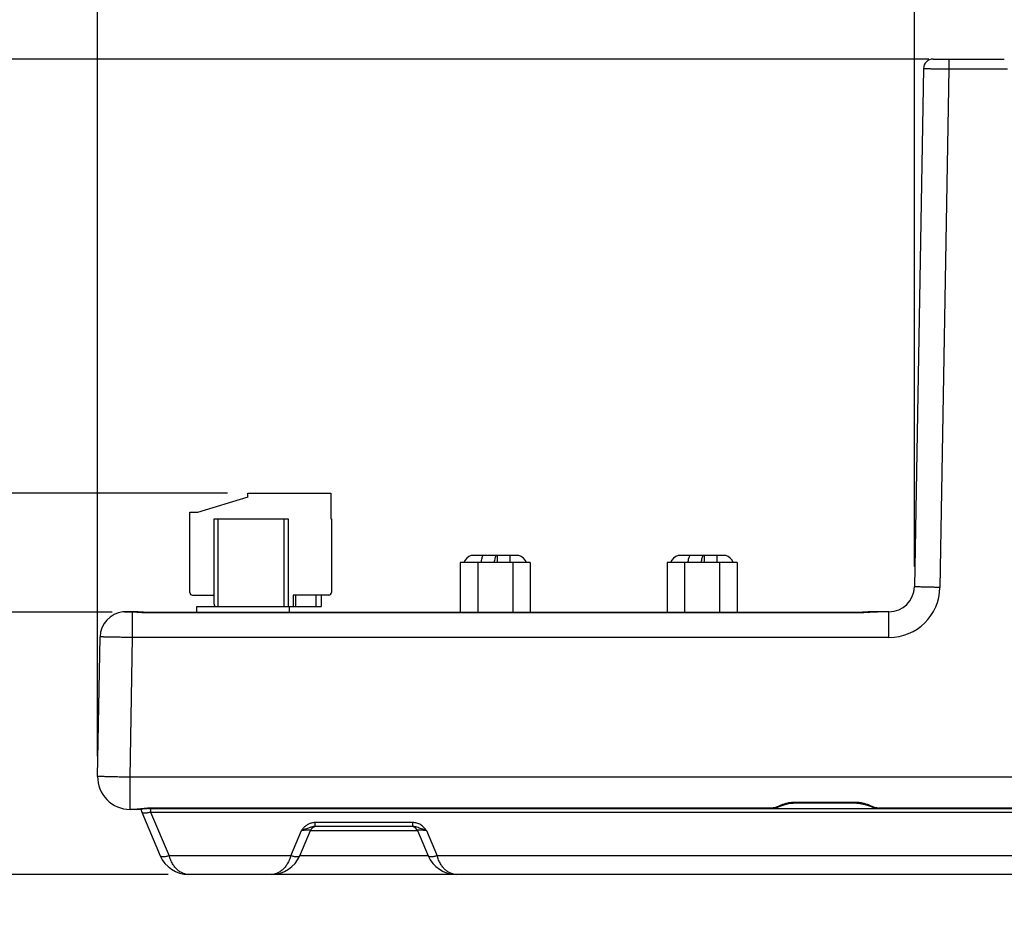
# Model space of a CAD drawing. Header units: inches. Extents: x 0 to 34, y 0 to 22.
# Tile 3 of 51: x 7.3 to 10.4, y 6.1 to 8.9. Entities that reach past the tile are written whole.
import ezdxf

# ---------------------------------------------------------------- set-up
doc = ezdxf.new("R2010")
doc.units = ezdxf.units.IN
doc.header["$LTSCALE"] = 1.87
doc.header["$MEASUREMENT"] = 0
doc.layers.get('0').update_dxf_attribs({"linetype": 'CONTINUOUS'})
doc.layers.add('DIMENSIONS', color=7, linetype='CONTINUOUS')
doc.styles.get("Standard").update_dxf_attribs({"font": 'txt', "width": 0.8})
doc.dimstyles.new('DIMSTYLE_1', dxfattribs={"dimtxt": 0.125, "dimasz": 0.18, "dimexe": 0.18, "dimexo": 0.0625, "dimgap": 0.09, "dimtad": 0, "dimtih": 1, "dimtoh": 1, "dimdec": 3, "dimzin": 4, "dimdsep": 46, "dimtxsty": 'STANDARD', "dimblk": '_FILLED', "dimblk1": '_FILLED', "dimblk2": '_FILLED', "dimcen": 0.09, "dimadec": 0, "dimazin": 0, "dimtp": 0.001, "dimtm": 0.001, "dimtfac": 1, "dimtdec": 3, "dimtofl": 0, "dimtmove": 0, "dimatfit": 3, "dimldrblk": '_FILLED', "dimfxl": 1, "dimtolj": 1, "dimtzin": 4, "dimarcsym": 0})

# ---------------------------------------------------------------- blocks, each defined once
blk = doc.blocks.new('*D7')
at = {"layer": 'DIMENSIONS', "color": 2, "linetype": 'CONTINUOUS'}
blk.add_line((7.982, 7.4177), (6.8869, 7.4177), dxfattribs=at)
at = {"layer": 'DIMENSIONS', "color": 2, "linetype": 'CONTINUOUS', "insert": (6.8244, 7.4802), "char_height": 0.125, "width": 1.325, "attachment_point": 3, "line_spacing_factor": 0.9}
blk.add_mtext('1.178{\\Ftxt.shx;\\W1.000000;\\H0.125000; }[29.92]', dxfattribs=at)
blk = doc.blocks.new('_FILLED')
at = {"color": 0, "linetype": 'BYBLOCK'}
blk.add_solid([(0, 0), (-1, 0.174), (-1, -0.174)], dxfattribs=at)
blk = doc.blocks.new('*D8')
at = {"layer": 'DIMENSIONS', "color": 2, "linetype": 'CONTINUOUS'}
blk.add_line((7.6255, 7.0507), (6.8869, 7.0507), dxfattribs=at)
at = {"layer": 'DIMENSIONS', "color": 2, "linetype": 'CONTINUOUS', "insert": (6.8244, 7.1132), "char_height": 0.125, "width": 1.225, "attachment_point": 3, "line_spacing_factor": 0.9}
blk.add_mtext('.811{\\Ftxt.shx;\\W1.000000;\\H0.125000; }[20.59]', dxfattribs=at)
blk = doc.blocks.new('*D9')
at = {"layer": 'DIMENSIONS', "color": 2, "linetype": 'CONTINUOUS'}
blk.add_line((10.1476, 8.7591), (6.8869, 8.7591), dxfattribs=at)
at = {"layer": 'DIMENSIONS', "color": 2, "linetype": 'CONTINUOUS', "insert": (6.8244, 8.8216), "char_height": 0.125, "width": 1.325, "attachment_point": 3, "rotation": 360, "line_spacing_factor": 0.9}
blk.add_mtext('2.519{\\Ftxt.shx;\\W1.000000;\\H0.125000; }[63.99{\\Ftxt.shx;\\W0.000000;\\H0.125000; }]', dxfattribs=at)
blk = doc.blocks.new('*D10')
at = {"layer": 'DIMENSIONS', "color": 2, "linetype": 'CONTINUOUS'}
blk.add_line((10.1034, 7.1912), (10.1034, 9.4466), dxfattribs=at)
at = {"layer": 'DIMENSIONS', "color": 2, "linetype": 'CONTINUOUS', "insert": (10.0409, 9.5091), "char_height": 0.125, "width": 1.325, "attachment_point": 1, "rotation": 90, "line_spacing_factor": 0.9}
blk.add_mtext('2.523{\\Ftxt.shx;\\W1.000000;\\H0.125000; }[64.08]', dxfattribs=at)
blk = doc.blocks.new('*D11')
at = {"layer": 'DIMENSIONS', "color": 2, "linetype": 'CONTINUOUS'}
blk.add_line((17.9943, 7.1326), (17.9943, 9.4466), dxfattribs=at)
at = {"layer": 'DIMENSIONS', "color": 2, "linetype": 'CONTINUOUS', "insert": (17.9318, 9.5091), "char_height": 0.125, "width": 1.525, "attachment_point": 1, "rotation": 90, "line_spacing_factor": 0.9}
blk.add_mtext('10.414{\\Ftxt.shx;\\W1.000000;\\H0.125000; }[264.51]', dxfattribs=at)
blk = doc.blocks.new('*D12')
at = {"layer": 'DIMENSIONS', "color": 2, "linetype": 'CONTINUOUS'}
blk.add_line((7.5804, 6.6054), (7.5804, 9.4466), dxfattribs=at)
at = {"layer": 'DIMENSIONS', "color": 2, "linetype": 'CONTINUOUS', "insert": (7.5179, 9.5091), "char_height": 0.125, "width": 0.825, "attachment_point": 1, "rotation": 90, "line_spacing_factor": 0.9}
blk.add_mtext('.000{\\Ftxt.shx;\\W1.000000;\\H0.125000; }[0]', dxfattribs=at)
blk = doc.blocks.new('*D13')
at = {"layer": 'DIMENSIONS', "color": 2, "linetype": 'CONTINUOUS'}
blk.add_line((7.7986, 6.24), (6.8869, 6.24), dxfattribs=at)
at = {"layer": 'DIMENSIONS', "color": 2, "linetype": 'CONTINUOUS', "insert": (6.8244, 6.3025), "char_height": 0.125, "width": 0.825, "attachment_point": 3, "line_spacing_factor": 0.9}
blk.add_mtext('.000{\\Ftxt.shx;\\W1.000000;\\H0.125000; }[0]', dxfattribs=at)

msp = doc.modelspace()

# ---------------------------------------------------------------- linework, layer by layer
at = {"color": 7, "linetype": 'CONTINUOUS'}
for p, q in [((10.1313, 8.7297), (10.1034, 7.1287)), ((10.1613, 8.7591), (10.381, 8.7591)), ((10.2101, 8.7289), (10.1821, 7.1267)), ((10.2101, 8.7591), (10.2101, 8.7289)), ((10.2101, 8.7289), (10.3908, 8.7289)), ((8.0445, 7.4055), (7.8889, 7.358)), ((8.0445, 7.4055), (8.0445, 7.4177)), ((8.0445, 7.4177), (8.3004, 7.4177)), ((8.3004, 7.4177), (8.3004, 7.339)), ((7.8653, 7.1107), (7.8653, 7.3587)), ((7.8653, 7.3587), (7.8889, 7.3587)), ((7.8889, 7.3587), (7.8889, 7.358)), ((7.9401, 7.0752), (7.9401, 7.339)), ((7.9401, 7.339), (8.1685, 7.339)), ((7.9519, 7.339), (7.9519, 7.0674)), ((8.1567, 7.0674), (8.1567, 7.339)), ((8.1685, 7.339), (8.1685, 7.0674)), ((8.3004, 7.339), (8.3023, 7.339)), ((8.3023, 7.339), (8.3023, 7.1107)), ((8.8816, 7.2256), (8.7346, 7.2256)), ((8.8158, 7.2034), (8.8158, 7.2256)), ((8.8541, 7.2256), (8.8541, 7.2034)), ((9.5206, 7.2256), (9.3736, 7.2256)), ((9.4548, 7.2034), (9.4548, 7.2256)), ((9.4931, 7.2256), (9.4931, 7.2034)), ((8.7005, 7.2034), (8.7005, 7.049)), ((8.9164, 7.2034), (8.7005, 7.2034)), ((8.7544, 7.2034), (8.7544, 7.049)), ((8.8624, 7.2034), (8.8624, 7.049)), ((8.9164, 7.2034), (8.9164, 7.049)), ((9.3395, 7.2034), (9.3395, 7.049)), ((9.5554, 7.2034), (9.3395, 7.2034)), ((9.3934, 7.2034), (9.3934, 7.049)), ((9.5014, 7.2034), (9.5014, 7.049)), ((9.5554, 7.2034), (9.5554, 7.049)), ((7.8732, 7.1028), (7.9401, 7.1028)), ((8.1842, 7.1028), (8.1842, 7.0674)), ((8.2945, 7.1028), (8.1842, 7.1028)), ((8.1921, 7.0674), (8.1921, 7.1028)), ((8.2551, 7.0674), (8.2551, 7.1028)), ((8.2708, 7.1028), (8.2708, 7.0674)), ((7.887, 7.049), (7.887, 7.0674)), ((7.887, 7.0674), (8.2708, 7.0674)), ((8.1724, 7.0674), (8.1724, 7.049)), ((7.6589, 7.051), (7.6586, 7.0509)), ((7.6633, 7.0513), (7.6673, 7.0514)), ((7.6673, 7.0514), (7.6848, 7.0514)), ((7.6848, 7.0514), (7.686, 7.0511)), ((7.6887, 7.0507), (7.6849, 7.051)), ((7.688, 6.9719), (7.688, 7.0507)), ((7.688, 7.0507), (7.6887, 7.0507)), ((7.6887, 7.0506), (7.688, 7.0507)), ((7.6933, 7.0512), (7.6881, 7.0513)), ((7.6887, 7.0507), (7.6887, 7.0507)), ((7.6945, 7.0503), (7.6887, 7.0507)), ((7.6945, 7.0501), (7.6887, 7.0506)), ((7.7218, 7.0506), (7.7168, 7.0506)), ((7.7218, 7.0486), (7.7218, 7.0506)), ((7.7218, 7.0506), (7.887, 7.0506)), ((9.9429, 7.049), (7.7218, 7.049)), ((9.9429, 7.0486), (7.7218, 7.0486)), ((8.1724, 7.0506), (8.7005, 7.0506)), ((8.9164, 7.0506), (9.3395, 7.0506)), ((9.5554, 7.0506), (9.9429, 7.0506)), ((9.9429, 7.0486), (9.9429, 7.0506)), ((9.9481, 7.0506), (9.9429, 7.0506)), ((9.9795, 7.0514), (9.9781, 7.051)), ((9.9792, 7.0514), (9.989, 7.0514)), ((10.0247, 7.0514), (9.989, 7.0514)), ((10.0247, 6.9719), (10.0247, 7.0514)), ((7.5804, 6.5429), (7.588, 6.974)), ((7.6804, 6.5403), (7.688, 6.9719)), ((10.0247, 6.9719), (7.688, 6.9719)), ((7.6804, 6.4411), (7.6804, 6.5403)), ((17.8851, 6.5403), (7.6804, 6.5403)), ((9.6867, 6.4519), (9.6802, 6.449)), ((9.7254, 6.4599), (9.7293, 6.46)), ((9.7293, 6.46), (9.7293, 6.4621)), ((9.9253, 6.4621), (9.7293, 6.4621)), ((9.9253, 6.46), (9.7293, 6.46)), ((9.9253, 6.46), (9.9253, 6.4621)), ((9.9253, 6.46), (9.9297, 6.4599)), ((9.9744, 6.449), (9.968, 6.4519)), ((9.9697, 6.4494), (9.9736, 6.4477)), ((7.7003, 6.4411), (7.6804, 6.4411)), ((7.7067, 6.4414), (7.7142, 6.4421)), ((7.7164, 6.4327), (7.7736, 6.2978)), ((7.744, 6.4441), (7.744, 6.4327)), ((7.744, 6.4441), (17.8386, 6.4441)), ((7.744, 6.4327), (7.8013, 6.2978)), ((7.744, 6.4327), (17.8386, 6.4327)), ((7.7536, 6.4447), (7.7536, 6.4451)), ((9.6622, 6.4451), (7.7536, 6.4451)), ((9.6628, 6.4447), (7.7536, 6.4447)), ((9.6622, 6.4447), (9.6622, 6.4451)), ((9.6628, 6.4447), (9.669, 6.445)), ((9.669, 6.445), (9.6752, 6.4459)), ((9.6771, 6.4476), (9.674, 6.4465)), ((9.6752, 6.4459), (9.681, 6.4477)), ((9.9806, 6.4465), (9.9775, 6.4476)), ((9.9796, 6.4459), (9.9856, 6.445)), ((9.9924, 6.4447), (9.9924, 6.4451)), ((15.6622, 6.4451), (9.9924, 6.4451)), ((15.6628, 6.4447), (9.9924, 6.4447)), ((8.2522, 6.3937), (8.2522, 6.4001)), ((8.5537, 6.4001), (8.2522, 6.4001)), ((8.2522, 6.388), (8.2522, 6.3937)), ((8.5537, 6.388), (8.2522, 6.388)), ((8.5537, 6.3937), (8.5537, 6.4001)), ((8.5537, 6.388), (8.5537, 6.3937)), ((8.177, 6.2978), (8.2101, 6.3758)), ((8.2047, 6.2978), (8.2377, 6.3758)), ((8.218, 6.3783), (8.2101, 6.3758)), ((8.2317, 6.383), (8.218, 6.3783)), ((8.2377, 6.3758), (8.5681, 6.3758)), ((8.5681, 6.3758), (8.6012, 6.2978)), ((8.5956, 6.3758), (8.5882, 6.3782)), ((8.5957, 6.3758), (8.6288, 6.2978)), ((8.177, 6.2978), (7.8013, 6.2978)), ((8.6012, 6.2978), (8.2047, 6.2978)), ((12.8439, 6.2978), (8.6288, 6.2978)), ((17.7215, 6.24), (7.8611, 6.24))]:
    msp.add_line(p, q, dxfattribs=at)
for points in [[(7.6849, 7.051), (7.675, 7.0513), (7.6661, 7.0513), (7.6589, 7.051)], [(7.7168, 7.0506), (7.7051, 7.0508), (7.6933, 7.0512)], [(7.7218, 7.049), (7.7176, 7.049), (7.7061, 7.0495), (7.6945, 7.0503)], [(9.989, 7.0514), (9.9839, 7.0512), (9.9723, 7.0505), (9.9603, 7.0496), (9.9483, 7.049), (9.9429, 7.049)], [(9.9792, 7.0514), (9.9731, 7.0513), (9.9606, 7.0509), (9.9481, 7.0506)], [(9.681, 6.4477), (9.6854, 6.4495), (9.6945, 6.4531), (9.7044, 6.4563), (9.7149, 6.4587), (9.7254, 6.4599)], [(9.9297, 6.4599), (9.9403, 6.4586), (9.9506, 6.4562), (9.9605, 6.453), (9.9697, 6.4494)], [(7.7003, 6.4411), (7.707, 6.4414), (7.7197, 6.4426), (7.7333, 6.4439), (7.747, 6.4446), (7.7536, 6.4447)], [(9.9736, 6.4477), (9.9742, 6.4475), (9.9796, 6.4459)], [(9.9856, 6.445), (9.9918, 6.4447), (9.9924, 6.4447)]]:
    msp.add_lwpolyline(points, dxfattribs=at)
for centre, radius, start, end in [((10.1613, 8.7291), 0.03, 90.0008, 179), ((8.7481, 7.188), 0.04, 109.7246, 157.1192), ((8.8681, 7.188), 0.04, 22.8809, 70.2753), ((9.3871, 7.188), 0.04, 109.7246, 157.1185), ((9.5071, 7.188), 0.04, 22.8816, 70.2753), ((10.0247, 7.1301), 0.0787, 269.9994, 358.9986), ((10.0247, 7.1294), 0.1575, 270.0007, 358.9993), ((7.8732, 7.1107), 0.00787, 180, 270), ((8.2945, 7.1107), 0.00787, 270, 360), ((7.948, 7.0752), 0.00787, 180, 270), ((7.6667, 6.9726), 0.0787, 95.9214, 179), ((7.6667, 6.9726), 0.0787, 92.4906, 95.6913), ((7.6636, 7.0443), 0.00699, 88.3462, 92.4829), ((7.6848, 6.8399), 0.2115, 89.1453, 90.0145), ((7.6845, 7.0477), 0.0037, 59.9669, 65.878), ((7.6804, 6.5411), 0.1, 179, 270), ((9.907, 5.9578), 0.5411, 114.7899, 115.1493), ((9.7107, 5.8786), 0.6284, 64.8756, 65.1851), ((7.744, 6.4444), 0.03, 184.4419, 203), ((7.7146, 9.821), 3.377, 270.3846, 270.4999), ((9.6622, 6.5044), 0.0593, 269.9497, 273.9934), ((9.9924, 6.5055), 0.0604, 266.0472, 270.0134), ((8.2562, 6.368), 0.02, 101.2528, 157), ((8.2522, 6.3526), 0.0475, 90.0013, 103.6051), ((8.5497, 6.368), 0.02, 23.0005, 78.7615), ((7.8611, 6.335), 0.095, 202.9984, 270), ((8.1172, 6.335), 0.095, 270, 337), ((8.6886, 6.335), 0.095, 202.9984, 270)]:
    msp.add_arc(centre, radius, start, end, dxfattribs=at)
for points, knots in [([(10.1313, 8.7297), (10.1313, 8.7297), (10.1314, 8.7297), (10.1314, 8.7297), (10.1314, 8.7297), (10.1314, 8.7297), (10.1315, 8.7296), (10.1316, 8.7296), (10.1317, 8.7296), (10.132, 8.7296), (10.1322, 8.7296), (10.1325, 8.7296), (10.133, 8.7296), (10.1338, 8.7296), (10.1348, 8.7296), (10.136, 8.7295), (10.1374, 8.7295), (10.139, 8.7295), (10.1407, 8.7295), (10.1426, 8.7295), (10.1455, 8.7294), (10.1494, 8.7294), (10.1546, 8.7293), (10.1603, 8.7293), (10.1665, 8.7292), (10.1731, 8.7292), (10.1801, 8.7291), (10.1873, 8.729), (10.1974, 8.729), (10.205, 8.7289), (10.2101, 8.7289)], [0, 0, 0, 0, 0.000085, 0.000315, 0.000693, 0.001222, 0.001901, 0.002729, 0.004836, 0.007541, 0.010844, 0.014742, 0.019236, 0.029992, 0.043083, 0.058478, 0.076144, 0.096035, 0.118103, 0.142295, 0.168556, 0.227014, 0.292919, 0.36563, 0.444452, 0.528624, 0.617337, 0.709723, 0.804914, 1, 1, 1, 1]), ([(8.7652, 7.2035), (8.7657, 7.2081), (8.7667, 7.2144), (8.7691, 7.2217), (8.7705, 7.2245), (8.7713, 7.2256)], [0, 0, 0, 0, 0.594212, 0.824087, 1, 1, 1, 1]), ([(8.8113, 7.2256), (8.8105, 7.2245), (8.8091, 7.2217), (8.8068, 7.2144), (8.8058, 7.2081), (8.8053, 7.2035)], [0, 0, 0, 0, 0.175913, 0.405788, 1, 1, 1, 1]), ([(9.4042, 7.2035), (9.4047, 7.2081), (9.4057, 7.2144), (9.4081, 7.2217), (9.4095, 7.2245), (9.4103, 7.2256)], [0, 0, 0, 0, 0.594212, 0.824086, 1, 1, 1, 1]), ([(9.4503, 7.2256), (9.4495, 7.2245), (9.4481, 7.2217), (9.4458, 7.2144), (9.4448, 7.2081), (9.4443, 7.2035)], [0, 0, 0, 0, 0.175914, 0.405788, 1, 1, 1, 1]), ([(10.1821, 7.1267), (10.177, 7.1268), (10.1694, 7.1269), (10.1593, 7.1271), (10.1521, 7.1272), (10.1451, 7.1274), (10.1385, 7.1275), (10.1323, 7.1277), (10.1266, 7.1278), (10.1215, 7.128), (10.1175, 7.1281), (10.1147, 7.1282), (10.1128, 7.1282), (10.111, 7.1283), (10.1095, 7.1284), (10.1081, 7.1284), (10.1069, 7.1285), (10.1058, 7.1285), (10.1051, 7.1286), (10.1046, 7.1286), (10.1043, 7.1286), (10.104, 7.1286), (10.1038, 7.1287), (10.1036, 7.1287), (10.1035, 7.1287), (10.1034, 7.1287), (10.1034, 7.1287), (10.1034, 7.1287)], [0, 0, 0, 0, 0.195026, 0.290237, 0.382608, 0.471288, 0.555446, 0.634263, 0.706963, 0.772861, 0.831309, 0.857567, 0.881762, 0.903831, 0.923719, 0.941382, 0.956783, 0.969883, 0.980642, 0.985137, 0.989039, 0.992347, 0.99506, 0.997178, 0.9987, 0.99963, 1, 1, 1, 1]), ([(7.688, 7.0507), (7.6851, 7.0509), (7.6796, 7.0512), (7.6729, 7.0513), (7.668, 7.0513), (7.6647, 7.0513), (7.6617, 7.0512), (7.6598, 7.0511), (7.6589, 7.051)], [0, 0, 0, 0, 0.299494, 0.567165, 0.688986, 0.802374, 0.9064, 1, 1, 1, 1]), ([(7.6881, 7.0513), (7.6884, 7.0513), (7.689, 7.0512), (7.6896, 7.0509), (7.6899, 7.0506)], [0, 0, 0, 0, 0.47631, 1, 1, 1, 1]), ([(7.7218, 7.0486), (7.7171, 7.0486), (7.708, 7.0489), (7.6989, 7.0497), (7.6945, 7.0501)], [0, 0, 0, 0, 0.513417, 1, 1, 1, 1]), ([(9.989, 7.0514), (9.9874, 7.0514), (9.9842, 7.0512), (9.9791, 7.0509), (9.9737, 7.0504), (9.9658, 7.0497), (9.9556, 7.0489), (9.9472, 7.0486), (9.9429, 7.0486)], [0, 0, 0, 0, 0.102003, 0.212483, 0.3307, 0.455728, 0.721726, 1, 1, 1, 1]), ([(7.688, 6.9719), (7.6815, 6.972), (7.6718, 6.9722), (7.659, 6.9724), (7.6498, 6.9725), (7.641, 6.9727), (7.6326, 6.9728), (7.6247, 6.973), (7.6175, 6.9731), (7.6109, 6.9732), (7.6059, 6.9734), (7.6023, 6.9734), (7.5998, 6.9735), (7.5976, 6.9736), (7.5956, 6.9736), (7.5939, 6.9737), (7.5923, 6.9737), (7.591, 6.9738), (7.5901, 6.9738), (7.5895, 6.9739), (7.5891, 6.9739), (7.5887, 6.9739), (7.5885, 6.9739), (7.5883, 6.9739), (7.5881, 6.974), (7.588, 6.974), (7.588, 6.974), (7.588, 6.974), (7.588, 6.974)], [0, 0, 0, 0, 0.195067, 0.290248, 0.382626, 0.471331, 0.555496, 0.634311, 0.707016, 0.772916, 0.83137, 0.857629, 0.88182, 0.903886, 0.923777, 0.941443, 0.956839, 0.969932, 0.980691, 0.985186, 0.989086, 0.992391, 0.9951, 0.997211, 0.998726, 0.999646, 0.999887, 1, 1, 1, 1]), ([(7.6804, 6.5403), (7.6739, 6.5404), (7.6642, 6.5406), (7.6515, 6.5408), (7.6423, 6.541), (7.6334, 6.5412), (7.6251, 6.5414), (7.6172, 6.5416), (7.6099, 6.5418), (7.6034, 6.5419), (7.5984, 6.5421), (7.5947, 6.5422), (7.5923, 6.5423), (7.5901, 6.5423), (7.5881, 6.5424), (7.5864, 6.5425), (7.5848, 6.5426), (7.5835, 6.5426), (7.5826, 6.5427), (7.5819, 6.5427), (7.5815, 6.5427), (7.5812, 6.5428), (7.5809, 6.5428), (7.5807, 6.5428), (7.5806, 6.5428), (7.5805, 6.5429), (7.5805, 6.5429), (7.5804, 6.5429), (7.5804, 6.5429)], [0, 0, 0, 0, 0.195042, 0.290227, 0.382594, 0.471284, 0.555447, 0.634254, 0.706958, 0.772849, 0.831305, 0.85756, 0.88175, 0.903819, 0.923712, 0.941376, 0.956773, 0.96987, 0.980632, 0.985128, 0.989031, 0.992339, 0.995052, 0.997168, 0.998689, 0.999619, 0.999869, 1, 1, 1, 1]), ([(9.7293, 6.4621), (9.7253, 6.4621), (9.7175, 6.4615), (9.7063, 6.4591), (9.6961, 6.4558), (9.6897, 6.4532), (9.6867, 6.4519)], [0, 0, 0, 0, 0.269358, 0.529868, 0.775019, 1, 1, 1, 1]), ([(9.968, 6.4519), (9.9649, 6.4532), (9.9585, 6.4558), (9.9483, 6.4591), (9.9371, 6.4615), (9.9293, 6.4621), (9.9253, 6.4621)], [0, 0, 0, 0, 0.224994, 0.470146, 0.730653, 1, 1, 1, 1]), ([(7.7536, 6.4451), (7.7484, 6.4451), (7.7408, 6.4448), (7.7309, 6.444), (7.7239, 6.4433), (7.7172, 6.4425), (7.7111, 6.4418), (7.7055, 6.4413), (7.7019, 6.4412), (7.7003, 6.4411)], [0, 0, 0, 0, 0.288049, 0.426751, 0.559379, 0.684332, 0.800174, 0.905742, 1, 1, 1, 1]), ([(7.744, 6.4327), (7.7424, 6.4321), (7.7392, 6.4311), (7.7345, 6.4299), (7.73, 6.4292), (7.726, 6.4289), (7.7226, 6.4291), (7.7197, 6.4297), (7.7176, 6.4309), (7.7167, 6.4321), (7.7164, 6.4327)], [0, 0, 0, 0, 0.176422, 0.344497, 0.499073, 0.636683, 0.754879, 0.852878, 0.932447, 1, 1, 1, 1]), ([(9.674, 6.4465), (9.6728, 6.4461), (9.6703, 6.4456), (9.6677, 6.4454), (9.6664, 6.4453)], [0, 0, 0, 0, 0.473355, 1, 1, 1, 1]), ([(9.681, 6.4477), (9.6807, 6.4476), (9.6801, 6.4474), (9.6788, 6.4472), (9.6777, 6.4474), (9.6771, 6.4476)], [0, 0, 0, 0, 0.241327, 0.486912, 1, 1, 1, 1]), ([(9.9736, 6.4477), (9.9739, 6.4476), (9.9746, 6.4474), (9.9759, 6.4472), (9.9769, 6.4474), (9.9775, 6.4476)], [0, 0, 0, 0, 0.241325, 0.486909, 1, 1, 1, 1]), ([(9.9883, 6.4453), (9.9869, 6.4454), (9.9843, 6.4456), (9.9818, 6.4461), (9.9806, 6.4465)], [0, 0, 0, 0, 0.526633, 1, 1, 1, 1]), ([(8.241, 6.3988), (8.2377, 6.398), (8.2314, 6.3957), (8.223, 6.3904), (8.2159, 6.3835), (8.212, 6.3784), (8.2101, 6.3758)], [0, 0, 0, 0, 0.255422, 0.507178, 0.754924, 1, 1, 1, 1]), ([(8.2522, 6.388), (8.2504, 6.388), (8.2469, 6.3877), (8.2417, 6.3865), (8.2367, 6.3849), (8.2334, 6.3836), (8.2317, 6.383)], [0, 0, 0, 0, 0.248571, 0.49877, 0.749377, 1, 1, 1, 1]), ([(8.5957, 6.3758), (8.5945, 6.3774), (8.592, 6.3807), (8.588, 6.3854), (8.5834, 6.3897), (8.5765, 6.3946), (8.5666, 6.399), (8.558, 6.4001), (8.5537, 6.4001)], [0, 0, 0, 0, 0.1215, 0.243685, 0.366973, 0.491629, 0.744208, 1, 1, 1, 1]), ([(8.5597, 6.3874), (8.5592, 6.3875), (8.5572, 6.3878), (8.5552, 6.388), (8.5537, 6.388)], [0, 0, 0, 0, 0.251004, 1, 1, 1, 1]), ([(8.5735, 6.3832), (8.5713, 6.3841), (8.5668, 6.3857), (8.5621, 6.387), (8.5597, 6.3874)], [0, 0, 0, 0, 0.500155, 1, 1, 1, 1]), ([(8.2101, 6.3758), (8.212, 6.3761), (8.2157, 6.3768), (8.2211, 6.3776), (8.2262, 6.3781), (8.2306, 6.3783), (8.2337, 6.3782), (8.2356, 6.3779), (8.2366, 6.3776), (8.2373, 6.3773), (8.2378, 6.3768), (8.2379, 6.3763), (8.2378, 6.3759), (8.2377, 6.3758)], [0, 0, 0, 0, 0.194926, 0.386717, 0.565831, 0.720594, 0.839665, 0.884321, 0.919167, 0.945403, 0.965164, 0.981969, 1, 1, 1, 1]), ([(8.5681, 6.3758), (8.568, 6.3759), (8.5679, 6.3763), (8.5681, 6.3768), (8.5685, 6.3773), (8.5692, 6.3776), (8.5702, 6.3779), (8.5721, 6.3782), (8.5752, 6.3783), (8.5796, 6.3781), (8.5847, 6.3776), (8.5901, 6.3768), (8.5938, 6.3761), (8.5957, 6.3758)], [0, 0, 0, 0, 0.018073, 0.034903, 0.054721, 0.081053, 0.115988, 0.160646, 0.279819, 0.4344, 0.613415, 0.804944, 1, 1, 1, 1]), ([(8.5882, 6.3782), (8.5857, 6.3789), (8.5808, 6.3806), (8.5759, 6.3823), (8.5735, 6.3832)], [0, 0, 0, 0, 0.505098, 1, 1, 1, 1]), ([(7.8013, 6.2978), (7.7996, 6.2973), (7.7964, 6.2962), (7.7917, 6.295), (7.7873, 6.2943), (7.7833, 6.294), (7.7798, 6.2942), (7.777, 6.2949), (7.7748, 6.2961), (7.7739, 6.2972), (7.7736, 6.2978)], [0, 0, 0, 0, 0.176423, 0.344509, 0.499091, 0.636703, 0.754905, 0.852895, 0.932413, 1, 1, 1, 1]), ([(7.8611, 6.24), (7.8581, 6.24), (7.852, 6.2406), (7.8431, 6.2434), (7.8344, 6.248), (7.8262, 6.2544), (7.8185, 6.2627), (7.8116, 6.2728), (7.8056, 6.2847), (7.8026, 6.2933), (7.8013, 6.2978)], [0, 0, 0, 0, 0.100851, 0.204251, 0.313009, 0.429417, 0.555324, 0.69208, 0.840603, 1, 1, 1, 1]), ([(8.177, 6.2978), (8.1757, 6.2933), (8.1727, 6.2847), (8.1667, 6.2728), (8.1598, 6.2627), (8.1521, 6.2544), (8.1439, 6.248), (8.1352, 6.2434), (8.1263, 6.2406), (8.1202, 6.24), (8.1172, 6.24)], [0, 0, 0, 0, 0.159406, 0.307946, 0.444696, 0.570585, 0.686987, 0.795747, 0.899149, 1, 1, 1, 1]), ([(8.2047, 6.2978), (8.2044, 6.2972), (8.2035, 6.2961), (8.2013, 6.2949), (8.1985, 6.2942), (8.195, 6.294), (8.191, 6.2943), (8.1866, 6.295), (8.1819, 6.2962), (8.1787, 6.2973), (8.177, 6.2978)], [0, 0, 0, 0, 0.067577, 0.147102, 0.245093, 0.363295, 0.500906, 0.655489, 0.823577, 1, 1, 1, 1]), ([(8.6288, 6.2978), (8.6272, 6.2973), (8.624, 6.2962), (8.6192, 6.295), (8.6148, 6.2943), (8.6108, 6.294), (8.6073, 6.2942), (8.6045, 6.2949), (8.6024, 6.2961), (8.6014, 6.2972), (8.6012, 6.2978)], [0, 0, 0, 0, 0.176423, 0.344509, 0.499091, 0.636703, 0.754905, 0.852895, 0.932413, 1, 1, 1, 1]), ([(8.6886, 6.24), (8.6856, 6.24), (8.6795, 6.2406), (8.6706, 6.2434), (8.662, 6.248), (8.6537, 6.2544), (8.646, 6.2627), (8.6391, 6.2728), (8.6332, 6.2847), (8.6301, 6.2933), (8.6288, 6.2978)], [0, 0, 0, 0, 0.100851, 0.204251, 0.313009, 0.429417, 0.555324, 0.69208, 0.840603, 1, 1, 1, 1])]:
    msp.add_open_spline(points, degree=3, knots=knots, dxfattribs=at)

# ---------------------------------------------------------------- dimensions: what is measured, and where the dimension line sits
at = {"layer": 'DIMENSIONS', "color": 2, "linetype": 'CONTINUOUS'}
for feature_location, offset, dtype, origin, picture, middle in [((17.9943, 7.1326), (0, 2.314), 1, (7.5804, 6.5429), '*D11', (17.9943, 10.2716)), ((10.1034, 7.1912), (0, 2.2554), 1, (7.5804, 6.5429), '*D10', (10.1034, 10.1716)), ((7.5804416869, 6.6053885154), (0, 2.8412547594), 1, (7.5804416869, 6.5428885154), '*D12', (7.5804416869, 9.9216432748)), ((10.1476, 8.7591), (-3.2607, 0), 0, (7.8611, 6.24), '*D9', (5.8619, 8.7591)), ((7.982, 7.4177), (-1.0951, 0), 0, (7.8611, 6.24), '*D7', (5.8619, 7.4177)), ((7.6255, 7.0507), (-0.7386, 0), 0, (7.8611, 6.24), '*D8', (5.9619, 7.0507)), ((7.798590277, 6.2399590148), (-0.9116825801, 0), 0, (7.861090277, 6.2399590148), '*D13', (6.1619076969, 6.2399590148))]:
    dim = msp.add_ordinate_dim(feature_location=feature_location, offset=offset, dtype=dtype, origin=origin, dimstyle='DIMSTYLE_1', dxfattribs=at)
    dim.commit()
    dim.dimension.update_dxf_attribs({"geometry": picture, "text_midpoint": middle})

doc.saveas('drawing.dxf')
